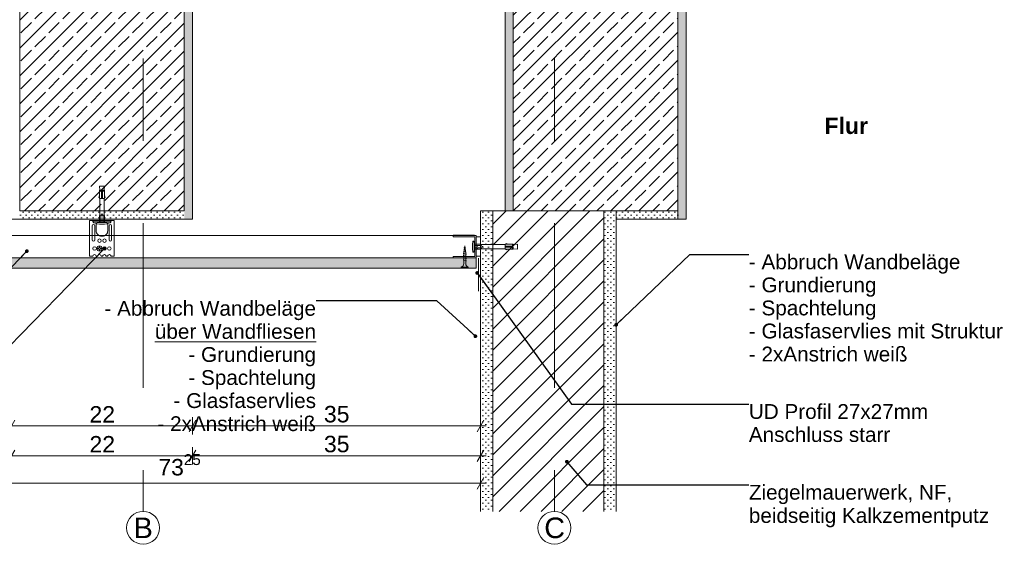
# Model space of a CAD drawing. Header units: metres. Extents: x -0.7 to 35.4, y 5.7 to 9.1.
# Tile 25 of 47: x 18.063 to 19.26, y 5.71 to 6.347. Entities that reach past the tile are written whole.
import ezdxf

# ---------------------------------------------------------------- set-up
doc = ezdxf.new("R2010")
doc.units = ezdxf.units.M
doc.header["$MEASUREMENT"] = 0
doc.linetypes.add('Strichlinie doppelt', pattern=[0.109361, 0.052917, -0.021167, 0.014111, -0.021167])
doc.linetypes.add('Wipeout_Contour', pattern=[1, 0, -1])
for name, color, linetype in [('152 - Bemaßung_ Beschriftung.Ausbau', 7, 'Continuous'), ('301 - Elemente.Linie', 7, 'Continuous'), ('302 - Elemente.Schraffur', 7, 'Continuous'), ('451 - Universal.Achsen Raster', 7, 'Continuous'), ('605 - Struktur.Wand Innen', 7, 'Continuous'), ('608 - Struktur.Träger', 7, 'Continuous'), ('653 - Abdeckung.TB Verkofferung', 7, 'Continuous'), ('Neubau_653 - Abdeckung.TB Verkofferung', 7, 'Continuous'), ('Neubau_660 - Unterkonstruktion.Trockenbau', 7, 'Continuous')]:
    doc.layers.add(name, color=color, linetype=linetype)
doc.styles.add('ERSTELLTER_STIL_1', font='txt')
doc.styles.add('ERSTELLTER_STIL_2', font='txt')
doc.dimstyles.new('ERSTELLTER_STIL__1', dxfattribs={"dimtxt": 0.02, "dimasz": 0.01064, "dimexe": 0.18, "dimexo": 0.0625, "dimgap": 0, "dimtad": 1, "dimtih": 1, "dimtoh": 1, "dimzin": 0, "dimdsep": 46, "dimtxsty": 'ERSTELLTER_STIL_1', "dimblk": 'ARROWHEAD_2', "dimblk1": 'ARROWHEAD_2', "dimblk2": 'ARROWHEAD_2', "dimcen": 0.09, "dimse1": 1, "dimse2": 1, "dimclrd": 7, "dimclre": 7, "dimclrt": 7, "dimazin": 0, "dimtfac": 1, "dimtdec": 4, "dimtmove": 0, "dimatfit": 3, "dimfxl": 1, "dimtolj": 1, "dimtzin": 0, "dimarcsym": 0})
doc.dimstyles.new('ERSTELLTER_STIL__3', dxfattribs={"dimtxt": 0.18, "dimasz": 0.00912, "dimexe": 0.18, "dimexo": 0.0625, "dimgap": 0, "dimtad": 0, "dimtih": 1, "dimtoh": 1, "dimdec": 4, "dimzin": 0, "dimdsep": 46, "dimcen": 0.09, "dimadec": 0, "dimazin": 0, "dimtfac": 1, "dimtdec": 4, "dimtmove": 0, "dimatfit": 3, "dimldrblk": 'ARROWHEAD_11', "dimfxl": 1, "dimtolj": 1, "dimtzin": 0, "dimarcsym": 0})
pattern_1 = [(45, (12.8633893, 0.4), (-0.003535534, 0.003535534), [0, -0.005])]
pattern_2 = [(45, (12.86339, 0.4), (-0.01697056, 0.01697056), []), (45, (12.854904, 0.408485), (-0.01697056, 0.01697056), [0.018, -0.006])]

# ---------------------------------------------------------------- blocks, each defined once
blk = doc.blocks.new('*D143', base_point=(12.8634, 0.4))
at = {"layer": '152 - Bemaßung_ Beschriftung.Ausbau', "color": 7, "linetype": 'Continuous', "lineweight": 5}
for p, q in [((18.0574, 5.8608), (18.0493, 5.8468)), ((18.0534, 5.8433), (18.0534, 5.8643)), ((18.0534, 5.8538), (18.2734, 5.8538)), ((18.2774, 5.8608), (18.2693, 5.8468)), ((18.2734, 5.8433), (18.2734, 5.8643))]:
    blk.add_line(p, q, dxfattribs=at)
at = {"layer": '152 - Bemaßung_ Beschriftung.Ausbau', "color": 7, "lineweight": 5, "insert": (18.1482, 5.8578), "char_height": 0.02, "attachment_point": 7, "style": 'ERSTELLTER_STIL_1'}
blk.add_mtext('\\A1;{\\pql;\\fArial|b0|i0|c0|p38;22}', dxfattribs=at)
blk = doc.blocks.new('ARROWHEAD_2')
at = {"color": 0, "linetype": 'Continuous', "lineweight": 0}
for p, q in [((0, 0), (-1, 0)), ((-0.38, -0.66), (0.38, 0.66))]:
    blk.add_line(p, q, dxfattribs=at)
blk = doc.blocks.new('*D144', base_point=(12.8634, 0.4))
at = {"layer": '152 - Bemaßung_ Beschriftung.Ausbau', "color": 7, "linetype": 'Continuous', "lineweight": 5}
for p, q in [((18.2774, 5.8608), (18.2693, 5.8468)), ((18.2734, 5.8433), (18.2734, 5.8643)), ((18.2734, 5.8538), (18.6234, 5.8538)), ((18.6193, 5.8468), (18.6274, 5.8608)), ((18.6234, 5.8433), (18.6234, 5.8643)), ((18.6234, 5.8538), (18.6302, 5.8538))]:
    blk.add_line(p, q, dxfattribs=at)
at = {"layer": '152 - Bemaßung_ Beschriftung.Ausbau', "color": 7, "lineweight": 5, "insert": (18.4332, 5.8578), "char_height": 0.02, "attachment_point": 7, "style": 'ERSTELLTER_STIL_1'}
blk.add_mtext('\\A1;{\\pql;\\fArial|b0|i0|c0|p38;35}', dxfattribs=at)
blk = doc.blocks.new('*D146', base_point=(12.8634, 0.4))
at = {"layer": '152 - Bemaßung_ Beschriftung.Ausbau', "color": 7, "linetype": 'Continuous', "lineweight": 5}
for p, q in [((18.0574, 5.8245), (18.0493, 5.8105)), ((18.0534, 5.807), (18.0534, 5.828)), ((18.0534, 5.8175), (18.2734, 5.8175)), ((18.2774, 5.8245), (18.2693, 5.8105)), ((18.2734, 5.807), (18.2734, 5.828))]:
    blk.add_line(p, q, dxfattribs=at)
at = {"layer": '152 - Bemaßung_ Beschriftung.Ausbau', "color": 7, "lineweight": 5, "insert": (18.1482, 5.8215), "char_height": 0.02, "attachment_point": 7, "style": 'ERSTELLTER_STIL_1'}
blk.add_mtext('\\A1;{\\pql;\\fArial|b0|i0|c0|p38;22}', dxfattribs=at)
blk = doc.blocks.new('*D147', base_point=(12.8634, 0.4))
at = {"layer": '152 - Bemaßung_ Beschriftung.Ausbau', "color": 7, "linetype": 'Continuous', "lineweight": 5}
for p, q in [((18.2774, 5.8245), (18.2693, 5.8105)), ((18.2734, 5.807), (18.2734, 5.828)), ((18.2734, 5.8175), (18.6234, 5.8175)), ((18.6193, 5.8105), (18.6274, 5.8245)), ((18.6234, 5.807), (18.6234, 5.828)), ((18.6234, 5.8175), (18.6302, 5.8175))]:
    blk.add_line(p, q, dxfattribs=at)
at = {"layer": '152 - Bemaßung_ Beschriftung.Ausbau', "color": 7, "lineweight": 5, "insert": (18.4332, 5.8215), "char_height": 0.02, "attachment_point": 7, "style": 'ERSTELLTER_STIL_1'}
blk.add_mtext('\\A1;{\\pql;\\fArial|b0|i0|c0|p38;35}', dxfattribs=at)
blk = doc.blocks.new('*D148', base_point=(12.8634, 0.4))
at = {"layer": '152 - Bemaßung_ Beschriftung.Ausbau', "color": 7, "linetype": 'Continuous', "lineweight": 5}
for p, q in [((17.8909, 5.7736), (17.8909, 5.7946)), ((18.6234, 5.7736), (18.6234, 5.7946)), ((17.884, 5.7841), (17.8909, 5.7841)), ((17.8949, 5.7911), (17.8868, 5.7771)), ((17.8909, 5.7841), (18.6234, 5.7841)), ((18.6193, 5.7771), (18.6274, 5.7911)), ((18.6234, 5.7841), (18.6302, 5.7841))]:
    blk.add_line(p, q, dxfattribs=at)
at = {"layer": '152 - Bemaßung_ Beschriftung.Ausbau', "color": 7, "lineweight": 5, "insert": (18.2319, 5.7878), "char_height": 0.02, "attachment_point": 7, "style": 'ERSTELLTER_STIL_1'}
blk.add_mtext('\\A1;{\\pql;\\fArial|b0|i0|c0|p38;73\\fArial|b0|i0|c0|p38;\\A1{\\H.66x;\\S25^  ;}}', dxfattribs=at)
blk = doc.blocks.new('ARROWHEAD_11')
at = {"color": 0, "linetype": 'Continuous', "lineweight": 0}
blk.add_line((0, 0), (-1, 0), dxfattribs=at)
at = {"color": 0, "linetype": 'Continuous', "lineweight": 0, "const_width": 0.25, "flags": 128}
blk.add_lwpolyline([(-0.125, 0, 1), (0.125, 0, 1)], format="xyb", close=True, dxfattribs=at)

msp = doc.modelspace()

# ---------------------------------------------------------------- hatches: boundary and pattern name
at = {"layer": '302 - Elemente.Schraffur', "linetype": 'Continuous', "lineweight": 13, "true_color": 0xafafaf}
msp.add_hatch(color=253, dxfattribs=at).paths.add_polyline_path([(18.1639, 6.0843, 0.09902), (18.1664, 6.0848), (18.1604, 6.0848, 0.09902), (18.1629, 6.0843)])
at = {"layer": '608 - Struktur.Träger', "linetype": 'Continuous', "lineweight": 5}
h = msp.add_hatch(dxfattribs=at)
h.set_pattern_fill('Beton__Stahlbeton_0005', style=0, pattern_type=2)
h.set_pattern_definition(pattern_2)
h.paths.add_polyline_path([(18.0634, 6.115), (18.2634, 6.115), (18.2634, 6.765), (18.0634, 6.765)])
h = msp.add_hatch(dxfattribs=at)
h.set_pattern_fill('Gips_0005', style=0, pattern_type=2)
h.set_pattern_definition(pattern_1)
h.paths.add_polyline_path([(18.2634, 6.105), (18.2734, 6.105), (18.2734, 6.765), (18.2634, 6.765), (18.2634, 6.115)])
h = msp.add_hatch(dxfattribs=at)
h.set_pattern_fill('Gips_0005', style=0, pattern_type=2)
h.set_pattern_definition(pattern_1)
h.paths.add_polyline_path([(18.8634, 6.765), (18.8634, 6.115), (18.8634, 6.105), (18.8734, 6.105), (18.8734, 6.765)])
h = msp.add_hatch(dxfattribs=at)
h.set_pattern_fill('Gips_0005', style=0, pattern_type=2)
h.set_pattern_definition(pattern_1)
h.paths.add_polyline_path([(18.2634, 6.115), (18.0634, 6.115), (18.0634, 6.105), (18.2634, 6.105)])
h = msp.add_hatch(dxfattribs=at)
h.set_pattern_fill('Gips_0005', style=0, pattern_type=2)
h.set_pattern_definition(pattern_1)
h.paths.add_polyline_path([(18.7884, 6.115), (18.7884, 6.105), (18.8634, 6.105), (18.8634, 6.115)])
at = {"layer": 'Neubau_653 - Abdeckung.TB Verkofferung', "linetype": 'Continuous', "lineweight": 5}
h = msp.add_hatch(dxfattribs=at)
h.set_pattern_fill('Gips_0005', style=0, pattern_type=2)
h.set_pattern_definition(pattern_1)
h.paths.add_polyline_path([(17.9034, 6.0455), (18.6184, 6.0455), (18.6184, 6.058), (17.9534, 6.058), (17.9034, 6.058)])

# ---------------------------------------------------------------- linework, layer by layer
at = {"layer": '301 - Elemente.Linie', "color": 1, "linetype": 'Continuous', "lineweight": 5}
for p, q in [((18.1604, 6.139), (18.1629, 6.139)), ((18.1629, 6.13), (18.1639, 6.13)), ((18.1639, 6.139), (18.1664, 6.139)), ((18.1619, 6.1008), (18.1619, 6.1083)), ((18.1649, 6.1083), (18.1649, 6.1008)), ((18.1524, 6.1023), (18.1584, 6.1023)), ((18.1527, 6.1033), (18.1741, 6.1033)), ((18.1744, 6.1023), (18.1684, 6.1023)), ((18.1664, 6.0848), (18.1604, 6.0848)), ((18.6232, 6.073), (18.6157, 6.073)), ((18.6157, 6.07), (18.6232, 6.07)), ((18.6203, 6.0722), (18.6193, 6.0722)), ((18.6203, 6.0692), (18.6193, 6.0692))]:
    msp.add_line(p, q, dxfattribs=at)
for points in [[(18.1609, 6.14), (18.1604, 6.145), (18.1664, 6.145), (18.1659, 6.14)], [(18.1604, 6.131), (18.1594, 6.1312), (18.1604, 6.134)], [(18.1664, 6.131), (18.1674, 6.1312), (18.1664, 6.134)]]:
    msp.add_lwpolyline(points, dxfattribs=at)
for points in [[(18.1604, 6.14), (18.1629, 6.14), (18.1629, 6.13), (18.1604, 6.13)], [(18.1639, 6.13), (18.1664, 6.13), (18.1664, 6.14), (18.1639, 6.14)]]:
    msp.add_lwpolyline(points, close=True, dxfattribs=at)
at = {"layer": '301 - Elemente.Linie', "color": 1, "linetype": 'Continuous', "lineweight": 5, "flags": 128}
for points in [[(18.1604, 6.1008), (18.1604, 6.1083), (18.1609, 6.1114), (18.1609, 6.13)], [(18.1664, 6.1008), (18.1664, 6.1083), (18.1659, 6.1114), (18.1659, 6.13)], [(18.1584, 6.1033), (18.1584, 6.1023), (18.1684, 6.1023), (18.1684, 6.1033)]]:
    msp.add_lwpolyline(points, dxfattribs=at)
for points in [[(18.1609, 6.1114), (18.1619, 6.1083), (18.1631, 6.1112, -0.659396), (18.1636, 6.1112), (18.1649, 6.1083), (18.1659, 6.1114)], [(18.6263, 6.069), (18.6232, 6.07), (18.6262, 6.0713, 0.659396), (18.6262, 6.0717), (18.6232, 6.073), (18.6263, 6.074)]]:
    msp.add_lwpolyline(points, format="xyb", dxfattribs=at)
for points in [[(18.1564, 6.099), (18.1564, 6.0908, 0.414214), (18.1629, 6.0843), (18.1639, 6.0843, 0.414214), (18.1704, 6.0908), (18.1704, 6.099, -0.414214), (18.1719, 6.1005), (18.1727, 6.1005, 0.106221), (18.1733, 6.1006, 0.101364), (18.1739, 6.101, 0.095175), (18.1742, 6.1016, 0.091218), (18.1744, 6.1023, 0.091218), (18.1742, 6.1029, 0.047767), (18.1741, 6.1033), (18.1784, 6.1033), (18.1784, 6.0598), (18.1745, 6.0598, 1), (18.1702, 6.0598), (18.1685, 6.0598, 1), (18.1642, 6.0598), (18.1625, 6.0598, 1), (18.1582, 6.0598), (18.1565, 6.0598, 1), (18.1522, 6.0598), (18.1484, 6.0598), (18.1484, 6.1033), (18.1527, 6.1033, 0.047767), (18.1525, 6.1029, 0.091218), (18.1524, 6.1023, 0.091218), (18.1525, 6.1016, 0.095175), (18.1529, 6.101, 0.101364), (18.1534, 6.1006, 0.106221), (18.154, 6.1005), (18.1549, 6.1005, -0.414214)], [(18.1516, 6.097), (18.1516, 6.0798, 1), (18.1546, 6.0798), (18.1546, 6.097, 1)], [(18.1751, 6.0798), (18.1751, 6.097, 1), (18.1721, 6.097), (18.1721, 6.0798, 1)], [(18.1599, 6.0713), (18.1599, 6.0703, -0.414214), (18.1594, 6.0698), (18.1584, 6.0698), (18.1584, 6.0688), (18.1594, 6.0688, -0.414214), (18.1599, 6.0683), (18.1599, 6.0673), (18.1609, 6.0673), (18.1609, 6.0683, -0.414214), (18.1614, 6.0688), (18.1624, 6.0688), (18.1624, 6.0698), (18.1614, 6.0698, -0.414214), (18.1609, 6.0703), (18.1609, 6.0713)]]:
    msp.add_lwpolyline(points, format="xyb", close=True, dxfattribs=at)
at = {"layer": '301 - Elemente.Linie', "color": 1, "linetype": 'Continuous', "lineweight": 5}
for points in [[(18.1573, 6.0991), (18.1603, 6.0989, 0.038322), (18.1664, 6.0989), (18.1694, 6.0991, 0.39195), (18.1699, 6.0996), (18.1699, 6.1003, 0.414214), (18.1694, 6.1008), (18.1574, 6.1008, 0.414214), (18.1569, 6.1003), (18.1569, 6.0996, 0.39195)], [(18.6141, 6.0655), (18.6138, 6.0684, -0.038322), (18.6138, 6.0746), (18.6141, 6.0775, -0.39195), (18.6145, 6.078), (18.6152, 6.078, -0.414214), (18.6157, 6.0775), (18.6157, 6.0655, -0.414214), (18.6152, 6.065), (18.6145, 6.065, -0.39195)]]:
    msp.add_lwpolyline(points, format="xyb", close=True, dxfattribs=at)
for centre, radius in [((18.1604, 6.0788), 0.00215), ((18.1664, 6.0788), 0.00215), ((18.1544, 6.0693), 0.00215), ((18.1604, 6.0693), 0.00325), ((18.1664, 6.0693), 0.00215), ((18.1724, 6.0693), 0.00215)]:
    msp.add_circle(centre, radius, dxfattribs=at)
at = {"layer": '451 - Universal.Achsen Raster', "color": 160, "linetype": 'Strichlinie doppelt', "lineweight": 9, "true_color": 0x3232ff}
for p, q in [((18.2134, 6.9), (18.2134, 6)), ((18.2134, 6), (18.2134, 5.75))]:
    msp.add_line(p, q, dxfattribs=at)
at = {"layer": '451 - Universal.Achsen Raster', "color": 160, "linetype": 'Continuous', "lineweight": 9, "true_color": 0x3232ff}
msp.add_circle((18.2134, 5.73), 0.02, dxfattribs=at)
at = {"layer": '451 - Universal.Achsen Raster', "color": 160, "linetype": 'Strichlinie doppelt', "lineweight": 9, "true_color": 0x3232ff}
msp.add_point((18.2134, 6), dxfattribs=at)
msp.add_point((18.2134, 6), dxfattribs=at)
at = {"layer": '605 - Struktur.Wand Innen', "color": 7, "linetype": 'Continuous', "lineweight": 18}
for p, q in [((18.6234, 6.115), (18.6234, 5.75)), ((18.7884, 6.115), (18.7884, 6.105)), ((18.7884, 6.105), (18.7884, 5.75))]:
    msp.add_line(p, q, dxfattribs=at)
at = {"layer": '608 - Struktur.Träger', "color": 7, "linetype": 'Continuous', "lineweight": 13}
for p, q in [((18.0634, 6.765), (18.0634, 6.115)), ((18.2634, 6.765), (18.2634, 6.115)), ((18.8634, 6.765), (18.8634, 6.115)), ((18.2634, 6.115), (18.0634, 6.115)), ((18.8634, 6.115), (18.7884, 6.115))]:
    msp.add_line(p, q, dxfattribs=at)
at = {"layer": '608 - Struktur.Träger', "color": 7, "linetype": 'Continuous', "lineweight": 5}
for p, q in [((18.2734, 6.755), (18.2734, 6.105)), ((18.8734, 6.655), (18.8734, 6.105)), ((18.0534, 6.105), (18.2734, 6.105)), ((18.8634, 6.115), (18.8634, 6.105))]:
    msp.add_line(p, q, dxfattribs=at)
at = {"layer": '608 - Struktur.Träger', "color": 7, "linetype": 'Continuous', "lineweight": 5, "flags": 128}
msp.add_lwpolyline([(18.8734, 6.105), (18.8634, 6.105), (18.7884, 6.105)], dxfattribs=at)
at = {"layer": '653 - Abdeckung.TB Verkofferung', "color": 1, "linetype": 'Continuous', "lineweight": 13}
msp.add_line((18.6209, 6.0174), (18.6209, 6.0574), dxfattribs=at)
at = {"layer": '653 - Abdeckung.TB Verkofferung', "color": 1, "linetype": 'Continuous', "lineweight": 9, "flags": 128}
msp.add_lwpolyline([(18.6184, 6.085), (17.9534, 6.085), (17.9534, 6.058), (18.6184, 6.058)], close=True, dxfattribs=at)
at = {"layer": 'Neubau_653 - Abdeckung.TB Verkofferung', "color": 1, "linetype": 'Continuous', "lineweight": 13, "flags": 128}
msp.add_lwpolyline([(17.9034, 6.0455), (18.6184, 6.0455), (18.6184, 6.058), (17.9534, 6.058), (17.9034, 6.058)], close=True, dxfattribs=at)
at = {"layer": 'Neubau_660 - Unterkonstruktion.Trockenbau', "color": 1, "linetype": 'Continuous', "lineweight": 5}
for p, q in [((18.6034, 6.0701), (18.6052, 6.0699)), ((18.6024, 6.0633), (18.6064, 6.0623)), ((18.6024, 6.0607), (18.6064, 6.0597)), ((18.6024, 6.0581), (18.6064, 6.0571)), ((18.6027, 6.0657), (18.6062, 6.0649)), ((18.6031, 6.0679), (18.6057, 6.0674)), ((18.6001, 6.0465), (18.6086, 6.0465)), ((18.6024, 6.0555), (18.6064, 6.0545))]:
    msp.add_line(p, q, dxfattribs=at)
at = {"layer": 'Neubau_660 - Unterkonstruktion.Trockenbau', "color": 1, "linetype": 'Continuous', "lineweight": 5, "flags": 128}
for points in [[(18.5904, 6.0578), (18.6164, 6.0578, 0.414214), (18.6184, 6.0598), (18.6184, 6.0833, 0.414214), (18.6164, 6.0853), (18.5904, 6.0853), (18.5904, 6.0835), (18.6164, 6.0835, -0.414214), (18.6166, 6.0833), (18.6166, 6.0598, -0.414214), (18.6164, 6.0595), (18.5904, 6.0595)], [(18.6055, 6.0636), (18.6055, 6.051, 0.304192), (18.6086, 6.0465), (18.6086, 6.0455), (18.6001, 6.0455), (18.6001, 6.0465, 0.304191), (18.6032, 6.051), (18.6032, 6.0636), (18.6044, 6.0727)]]:
    msp.add_lwpolyline(points, format="xyb", close=True, dxfattribs=at)
msp.add_lwpolyline([(18.6184, 6.0833), (18.6234, 6.0833), (18.6234, 6.0598), (18.6184, 6.0598)], close=True, dxfattribs=at)

# ---------------------------------------------------------------- texts
at = {"layer": '152 - Bemaßung_ Beschriftung.Ausbau', "color": 7, "linetype": 'Continuous', "lineweight": 9, "insert": (19.0417, 6.2081), "char_height": 0.02, "attachment_point": 7, "style": 'ERSTELLTER_STIL_2'}
msp.add_mtext('\\A1;{\\pql;\\fArial|b1|i0|c0|p38;Flur}', dxfattribs=at)
at = {"layer": '152 - Bemaßung_ Beschriftung.Ausbau', "color": 7, "linetype": 'Continuous', "lineweight": 9, "char_height": 0.018, "style": 'ERSTELLTER_STIL_1'}
for s, insert, attachment_point, line_spacing_factor in [('\\A1;{\\pql;\\fArial|b0|i0|c0|p38;- \\fArial|b0|i0|c0|p38;Abbruch Wandbe\\fArial|b0|i0|c0|p38;läge\\P\\pql;\\fArial|b0|i0|c0|p38;- Grundierung\\P\\pql;\\fArial|b0|i0|c0|p38;- Spachtelung\\P\\pql;\\fArial|b0|i0|c0|p38;- Glasfaservlies mit Struktur\\P\\pql;\\fArial|b0|i0|c0|p38;- 2xAnstrich weiß}', (18.9497, 6.0621), 1, 0.9334), ('\\A1;{\\pqr;\\fArial|b0|i0|c0|p38;- Abbruch Wandbeläge\\P\\pqr;\\fArial|b0|i0|c0|p38;\\L\\H1.001315x;\\Lüber Wandfliesen\\P\\pqr;\\fArial|b0|i0|c0|p38;\\l\\H0.998687x;\\l- Grundierung\\P\\pqr;\\fArial|b0|i0|c0|p38;- Spachtelung\\P\\pqr;\\fArial|b0|i0|c0|p38;- Glasfaservlies\\P\\pqr;\\fArial|b0|i0|c0|p38;- 2xAnstrich weiß }', (18.4236, 6.0056), 3, 0.933436), ('\\A1;{\\pql;\\fArial|b0|i0|c0|p38;UD Profil 27x27mm\\P\\pql;\\fArial|b0|i0|c0|p38;Anschluss starr}', (18.9497, 5.8803), 1, 0.93321), ('\\A1;{\\pql;\\fArial|b0|i0|c0|p38;Ziegelmauerwerk, NF,\\P\\pql;\\fArial|b0|i0|c0|p38;beidseitig Kalkzementputz}', (18.9497, 5.7822), 1, 0.940037)]:
    msp.add_mtext(s, dxfattribs=dict(at, insert=insert, attachment_point=attachment_point, line_spacing_factor=line_spacing_factor))
at = {"layer": '451 - Universal.Achsen Raster', "color": 160, "lineweight": 9, "true_color": 0x3232ff, "char_height": 0.025, "attachment_point": 1, "style": 'ERSTELLTER_STIL_1'}
for s, insert in [('\\A1;{\\pql;\\pt0;\\fArial|b0|i0|c0|p38;B}', (18.2019, 5.7425)), ('\\A1;{\\pql;\\pt0;\\fArial|b0|i0|c0|p38;C}', (18.701, 5.7425))]:
    msp.add_mtext(s, dxfattribs=dict(at, insert=insert))

# ---------------------------------------------------------------- dimensions: what is measured, and where the dimension line sits
at = {"layer": '152 - Bemaßung_ Beschriftung.Ausbau', "color": 7, "linetype": 'Continuous', "lineweight": 5}
for base, p1, p2, picture, middle in [((18.6234, 5.7841), (17.8909, 6.0522), (18.6234, 6.115), '*D148', (18.2818, 5.7981)), ((18.2734, 5.8538), (18.0534, 6.105), (18.2734, 6.105), '*D143', (18.1634, 5.8678)), ((18.2734, 5.8175), (18.0534, 6.105), (18.2734, 6.105), '*D146', (18.1634, 5.8315)), ((18.6234, 5.8538), (18.2734, 6.105), (18.6234, 6.115), '*D144', (18.4485, 5.8678)), ((18.6234, 5.8175), (18.2734, 6.105), (18.6234, 6.115), '*D147', (18.4485, 5.8315))]:
    dim = msp.add_linear_dim(base=base, p1=p1, p2=p2, dimstyle='ERSTELLTER_STIL__1', dxfattribs=at)
    dim.commit()
    dim.dimension.update_dxf_attribs({"geometry": picture, "text_midpoint": middle, "dimtype": 160})

# ---------------------------------------------------------------- leaders
at = {"layer": '152 - Bemaßung_ Beschriftung.Ausbau', "color": 7, "linetype": 'Continuous', "lineweight": 9, "annotation_type": 0, "has_hookline": 1}
for points, hookline_direction, text_width in [([(18.0721, 6.0661), (17.9591, 5.949), (17.6916, 5.949)], 1, 0.2519), ([(18.1664, 6.0693), (18.0095, 5.9082), (17.6916, 5.9082)], 1, 0.1702), ([(18.7884, 5.9766), (18.878, 6.0621), (18.9497, 6.0621)], 0, 0.3081), ([(18.6173, 5.9627), (18.5703, 6.0056), (18.4236, 6.0056)], 1, 0.2551)]:
    msp.add_leader(points, dimstyle='ERSTELLTER_STIL__3', dxfattribs=dict(at, hookline_direction=hookline_direction, text_width=text_width))

# ---------------------------------------------------------------- wipeouts: each hides what was drawn before it
at = {"color": 254, "linetype": 'Wipeout_Contour', "lineweight": 0, "ltscale": 78.517634}
msp.add_wipeout([(18.6384, 6.115), (18.6384, 5.75), (18.7734, 5.75), (18.7734, 6.115)], dxfattribs=at).dxf.layer = '605 - Struktur.Wand Innen'

# ---------------------------------------------------------------- next in the draw order: hatches: boundary and pattern name
at = {"layer": '605 - Struktur.Wand Innen', "linetype": 'Continuous', "lineweight": 5}
h = msp.add_hatch(dxfattribs=at)
h.set_pattern_fill('MW_Ziegel_0005', style=0, pattern_type=2)
h.set_pattern_definition([(45, (12.86339, 0.4), (-0.01272792, 0.01272792), [])])
h.paths.add_polyline_path([(18.6384, 6.115), (18.6384, 5.75), (18.7734, 5.75), (18.7734, 6.115)])
at = {"layer": '608 - Struktur.Träger', "linetype": 'Continuous', "lineweight": 5}
h = msp.add_hatch(dxfattribs=at)
h.set_pattern_fill('Gips_0005', style=0, pattern_type=2)
h.set_pattern_definition(pattern_1)
h.paths.add_polyline_path([(18.6634, 6.765), (18.6534, 6.765), (18.6534, 6.115), (18.6634, 6.115)])
h = msp.add_hatch(dxfattribs=at)
h.set_pattern_fill('Beton__Stahlbeton_0005', style=0, pattern_type=2)
h.set_pattern_definition(pattern_2)
h.paths.add_polyline_path([(18.6634, 6.115), (18.7884, 6.115), (18.8634, 6.115), (18.8634, 6.765), (18.6634, 6.765)])
h = msp.add_hatch(dxfattribs=at)
h.set_pattern_fill('Gips_0005', style=0, pattern_type=2)
h.set_pattern_definition(pattern_1)
h.paths.add_polyline_path([(18.6234, 6.115), (18.6384, 6.115), (18.6384, 5.75), (18.6234, 5.75)])
h = msp.add_hatch(dxfattribs=at)
h.set_pattern_fill('Gips_0005', style=0, pattern_type=2)
h.set_pattern_definition(pattern_1)
h.paths.add_polyline_path([(18.7734, 6.115), (18.7884, 6.115), (18.7884, 5.75), (18.7734, 5.75)])

# ---------------------------------------------------------------- next in the draw order: linework, layer by layer
at = {"layer": '301 - Elemente.Linie', "color": 1, "linetype": 'Continuous', "lineweight": 5}
for p, q in [((18.6534, 6.071), (18.6534, 6.072)), ((18.6624, 6.072), (18.6624, 6.0745)), ((18.6624, 6.0685), (18.6624, 6.071))]:
    msp.add_line(p, q, dxfattribs=at)
at = {"layer": '301 - Elemente.Linie', "color": 1, "linetype": 'Continuous', "lineweight": 5, "flags": 128}
for points in [[(18.6157, 6.0745), (18.6232, 6.0745), (18.6263, 6.074), (18.6534, 6.074)], [(18.6157, 6.0685), (18.6232, 6.0685), (18.6263, 6.069), (18.6534, 6.069)]]:
    msp.add_lwpolyline(points, dxfattribs=at)
at = {"layer": '301 - Elemente.Linie', "color": 1, "linetype": 'Continuous', "lineweight": 5}
for points in [[(18.6534, 6.072), (18.6534, 6.0745), (18.6634, 6.0745), (18.6634, 6.072)], [(18.6634, 6.0685), (18.6634, 6.071), (18.6534, 6.071), (18.6534, 6.0685)]]:
    msp.add_lwpolyline(points, close=True, dxfattribs=at)
for points in [[(18.6544, 6.0745), (18.6546, 6.0755), (18.6574, 6.0745)], [(18.6544, 6.0685), (18.6546, 6.0675), (18.6574, 6.0685)], [(18.6634, 6.069), (18.6684, 6.0685), (18.6684, 6.0745), (18.6634, 6.074)]]:
    msp.add_lwpolyline(points, dxfattribs=at)
at = {"layer": '451 - Universal.Achsen Raster', "color": 160, "linetype": 'Strichlinie doppelt', "lineweight": 9, "true_color": 0x3232ff}
for p, q in [((18.7134, 6.9), (18.7134, 6)), ((18.7134, 6), (18.7134, 5.75))]:
    msp.add_line(p, q, dxfattribs=at)
at = {"layer": '451 - Universal.Achsen Raster', "color": 160, "linetype": 'Continuous', "lineweight": 9, "true_color": 0x3232ff}
msp.add_circle((18.7134, 5.73), 0.02, dxfattribs=at)
at = {"layer": '451 - Universal.Achsen Raster', "color": 160, "linetype": 'Strichlinie doppelt', "lineweight": 9, "true_color": 0x3232ff}
msp.add_point((18.7134, 6), dxfattribs=at)
msp.add_point((18.7134, 6), dxfattribs=at)
at = {"layer": '605 - Struktur.Wand Innen', "color": 7, "linetype": 'Continuous', "lineweight": 18}
for p, q in [((18.6534, 6.115), (18.6234, 6.115)), ((18.6384, 6.115), (18.6384, 5.75)), ((18.7734, 6.115), (18.7734, 5.75))]:
    msp.add_line(p, q, dxfattribs=at)
at = {"layer": '605 - Struktur.Wand Innen', "color": 7, "linetype": 'Continuous', "lineweight": 18, "flags": 128}
msp.add_lwpolyline([(18.7884, 6.115), (18.6634, 6.115), (18.6534, 6.115)], dxfattribs=at)
at = {"layer": '608 - Struktur.Träger', "color": 7, "linetype": 'Continuous', "lineweight": 13}
msp.add_line((18.6634, 6.765), (18.6634, 6.115), dxfattribs=at)
at = {"layer": '608 - Struktur.Träger', "color": 7, "linetype": 'Continuous', "lineweight": 5}
msp.add_line((18.6534, 6.755), (18.6534, 6.115), dxfattribs=at)

# ---------------------------------------------------------------- next in the draw order: leaders
at = {"layer": '152 - Bemaßung_ Beschriftung.Ausbau', "color": 7, "linetype": 'Continuous', "lineweight": 9, "annotation_type": 0, "has_hookline": 1, "hookline_direction": 0}
for points, text_width in [([(18.6195, 6.0396), (18.7343, 5.8803), (18.9497, 5.8803)], 0.2142), ([(18.7285, 5.8103), (18.7525, 5.7822), (18.9497, 5.7822)], 0.2897)]:
    msp.add_leader(points, dimstyle='ERSTELLTER_STIL__3', dxfattribs=dict(at, text_width=text_width))

doc.saveas('drawing.dxf')
